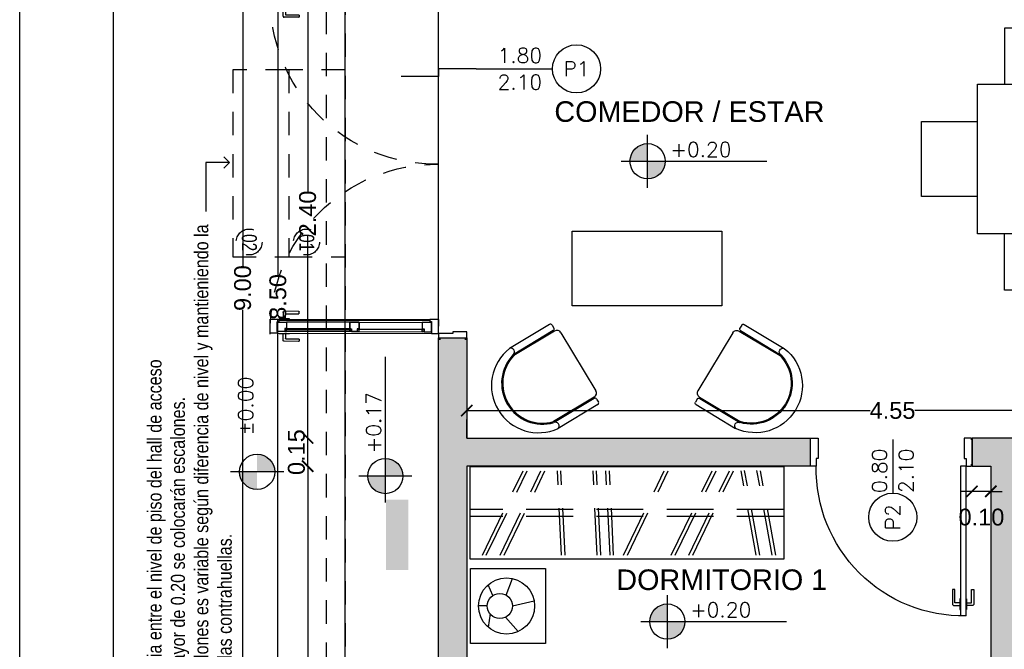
# Model space of a CAD drawing. Header units: millimetres. Extents: x 201 to 840, y 135 to 685.
# Tile 173 of 219: x 324.85 to 330.11, y 340.93 to 344.3. Entities that reach past the tile are written whole.
import ezdxf
from ezdxf.enums import TextEntityAlignment as Align

# ---------------------------------------------------------------- set-up
doc = ezdxf.new("R2010")
doc.units = ezdxf.units.MM
doc.linetypes.add('HIDDEN', pattern=[0.375, 0.25, -0.125])
doc.linetypes.add('HIDDEN2', pattern=[0.1875, 0.125, -0.0625])
for name, color, linetype in [('01', 1, 'Continuous'), ('02', 2, 'Continuous'), ('03', 3, 'Continuous'), ('ABERTURAS', 2, 'Continuous'), ('cota', 2, 'Continuous'), ('EQUIPAMIENTO MOVIL', 1, 'Continuous'), ('L1', 2, 'Continuous'), ('LAMINA', 6, 'Continuous'), ('LLAMADAS', 1, 'Continuous'), ('LLENO MURO', 251, 'Continuous'), ('muro', 6, 'Continuous'), ('NIVELES', 1, 'Continuous'), ('piso', 1, 'Continuous'), ('pluvial', 30, 'Continuous'), ('PROYECCIONES', 2, 'Continuous'), ('TEXT', 4, 'Continuous')]:
    doc.layers.add(name, color=color, linetype=linetype)
doc.styles.add('ARIAL', font='arial.ttf', dxfattribs={"height": 0.06})
doc.styles.add('ROMANS', font='romans.shx')
doc.styles.get("Standard").update_dxf_attribs({"font": 'arial.ttf'})
doc.styles.add('STYLE1', font='ARIALUNI.TTF', dxfattribs={"height": 0.09})
doc.styles.add('style3', font='swisscl.ttf', dxfattribs={"height": 0.1})
doc.dimstyles.new('D3', dxfattribs={"dimscale": 0, "dimtxt": 0.09, "dimasz": 0.06, "dimexe": 0, "dimexo": 0.15, "dimgap": 0, "dimtad": 0, "dimzin": 0, "dimdsep": 46, "dimtxsty": 'STYLE1', "dimblk": 'ARCHTICK', "dimcen": 1, "dimse1": 1, "dimse2": 1, "dimclrd": 1, "dimclre": 1, "dimclrt": 3, "dimadec": 0, "dimazin": 0, "dimtfac": 1, "dimtmove": 2, "dimatfit": 1, "dimldrblk": 'OPEN90', "dimfxl": 1, "dimtolj": 1, "dimtzin": 0, "dimarcsym": 0})

# ---------------------------------------------------------------- blocks, each defined once
blk = doc.blocks.new('_ARCHTICK')
at = {"color": 0, "linetype": 'ByBlock', "const_width": 0.15}
blk.add_lwpolyline([(-0.5, -0.5), (0.5, 0.5)], dxfattribs=at)
blk = doc.blocks.new('*D25')
at = {"layer": 'cota', "color": 1, "lineweight": -2}
for p, q in [((326.3863, 341.9115), (326.3863, 340.5791)), ((326.3863, 339.0115), (326.3863, 340.3439))]:
    blk.add_line(p, q, dxfattribs=at)
at = {"layer": 'DEFPOINTS', "color": 0}
for p in [(326.3863, 341.9115), (327.236, 341.9115), (327.2962, 339.0115)]:
    blk.add_point(p, dxfattribs=at)
at = {"layer": 'cota', "color": 1, "lineweight": -2, "xscale": 0.06, "yscale": 0.06, "zscale": 0.06}
for p, rotation in [((326.3863, 341.9115), 90), ((326.3863, 339.0115), 270)]:
    blk.add_blockref('_ARCHTICK', p, dxfattribs=dict(at, rotation=rotation))
at = {"layer": 'cota', "color": 3, "insert": (326.3863, 340.4615), "char_height": 0.09, "attachment_point": 5, "rotation": 90, "style": 'STYLE1'}
blk.add_mtext('\\A1;2.90', dxfattribs=at)
blk = doc.blocks.new('_OPEN90')
at = {"color": 0, "linetype": 'ByBlock'}
for p, q in [((0, 0), (-1, 0)), ((-0.5, 0.5), (0, 0)), ((0, 0), (-0.5, -0.5))]:
    blk.add_line(p, q, dxfattribs=at)
blk = doc.blocks.new('*D27')
at = {"layer": 'cota', "color": 1, "lineweight": -2}
for p, q in [((326.3863, 342.0615), (326.3863, 342.1215)), ((326.3863, 341.9115), (326.3863, 342.0615)), ((326.3863, 341.9115), (326.3863, 341.8515))]:
    blk.add_line(p, q, dxfattribs=at)
at = {"layer": 'DEFPOINTS', "color": 0}
for p in [(326.3863, 342.0615), (327.236, 342.0615), (327.2962, 341.9115)]:
    blk.add_point(p, dxfattribs=at)
at = {"layer": 'cota', "color": 1, "lineweight": -2, "xscale": 0.06, "yscale": 0.06, "zscale": 0.06}
for p, rotation in [((326.3863, 342.0615), 270), ((326.3863, 341.9115), 90)]:
    blk.add_blockref('_ARCHTICK', p, dxfattribs=dict(at, rotation=rotation))
at = {"layer": 'cota', "color": 3, "insert": (326.3263, 341.9865), "char_height": 0.09, "attachment_point": 5, "rotation": 90, "style": 'STYLE1'}
blk.add_mtext('\\A1;0.15', dxfattribs=at)
blk = doc.blocks.new('*D28')
at = {"layer": 'cota', "color": 1, "lineweight": -2}
for p, q in [((326.3863, 344.4615), (326.3863, 343.3791)), ((326.3863, 342.0615), (326.3863, 343.1439))]:
    blk.add_line(p, q, dxfattribs=at)
at = {"layer": 'DEFPOINTS', "color": 0}
for p in [(326.3863, 344.4615), (327.086, 344.4615), (327.2962, 342.0615)]:
    blk.add_point(p, dxfattribs=at)
at = {"layer": 'cota', "color": 1, "lineweight": -2, "xscale": 0.06, "yscale": 0.06, "zscale": 0.06}
for p, rotation in [((326.3863, 344.4615), 90), ((326.3863, 342.0615), 270)]:
    blk.add_blockref('_ARCHTICK', p, dxfattribs=dict(at, rotation=rotation))
at = {"layer": 'cota', "color": 3, "insert": (326.3863, 343.2615), "char_height": 0.09, "attachment_point": 5, "rotation": 90, "style": 'STYLE1'}
blk.add_mtext('\\A1;2.40', dxfattribs=at)
blk = doc.blocks.new('*D42')
at = {"layer": 'cota', "color": 1, "lineweight": -2}
for p, q in [((329.936, 341.7769), (329.876, 341.7769)), ((330.036, 341.7769), (329.936, 341.7769)), ((330.036, 341.7769), (330.096, 341.7769))]:
    blk.add_line(p, q, dxfattribs=at)
at = {"layer": 'DEFPOINTS', "color": 0}
for p in [(329.936, 341.9115), (330.036, 341.9115), (329.936, 341.7769)]:
    blk.add_point(p, dxfattribs=at)
at = {"layer": 'cota', "color": 1, "lineweight": -2, "xscale": 0.06, "yscale": 0.06, "zscale": 0.06}
blk.add_blockref('_ARCHTICK', (329.936, 341.7769), dxfattribs=at)
at = {"layer": 'cota', "color": 1, "lineweight": -2, "xscale": 0.06, "yscale": 0.06, "zscale": 0.06, "rotation": 180}
blk.add_blockref('_ARCHTICK', (330.036, 341.7769), dxfattribs=at)
at = {"layer": 'cota', "color": 3, "insert": (329.986, 341.639), "char_height": 0.09, "attachment_point": 5, "style": 'STYLE1'}
blk.add_mtext('\\A1;0.10', dxfattribs=at)
blk = doc.blocks.new('*D50')
at = {"layer": 'cota', "color": 1, "lineweight": -2}
for p, q in [((326.2273, 347.3642), (326.2273, 342.9325)), ((326.2273, 338.8615), (326.2273, 342.6987))]:
    blk.add_line(p, q, dxfattribs=at)
at = {"layer": 'DEFPOINTS', "color": 0}
for p in [(326.2273, 347.3642), (327.086, 347.3642), (327.086, 338.8615)]:
    blk.add_point(p, dxfattribs=at)
at = {"layer": 'cota', "color": 1, "lineweight": -2, "xscale": 0.06, "yscale": 0.06, "zscale": 0.06}
for p, rotation in [((326.2273, 347.3642), 90), ((326.2273, 338.8615), 270)]:
    blk.add_blockref('_ARCHTICK', p, dxfattribs=dict(at, rotation=rotation))
at = {"layer": 'cota', "color": 3, "insert": (326.2273, 342.8156), "char_height": 0.09, "attachment_point": 5, "rotation": 90, "style": 'STYLE1'}
blk.add_mtext('\\A1;8.50', dxfattribs=at)
blk = doc.blocks.new('*D58')
at = {"layer": 'cota', "color": 1, "lineweight": -2}
for p, q in [((327.236, 342.2088), (329.3921, 342.2088)), ((331.786, 342.2088), (329.6299, 342.2088))]:
    blk.add_line(p, q, dxfattribs=at)
at = {"layer": 'DEFPOINTS', "color": 0}
for p in [(331.786, 342.2088), (327.236, 342.0615), (331.786, 342.0615)]:
    blk.add_point(p, dxfattribs=at)
at = {"layer": 'cota', "color": 1, "lineweight": -2, "xscale": 0.06, "yscale": 0.06, "zscale": 0.06, "rotation": 180}
blk.add_blockref('_ARCHTICK', (327.236, 342.2088), dxfattribs=at)
at = {"layer": 'cota', "color": 1, "lineweight": -2, "xscale": 0.06, "yscale": 0.06, "zscale": 0.06}
blk.add_blockref('_ARCHTICK', (331.786, 342.2088), dxfattribs=at)
at = {"layer": 'cota', "color": 3, "insert": (329.511, 342.2088), "char_height": 0.09, "attachment_point": 5, "style": 'STYLE1'}
blk.add_mtext('\\A1;4.55', dxfattribs=at)
blk = doc.blocks.new('*D59')
at = {"layer": 'cota', "color": 1, "lineweight": -2}
for p, q in [((326.039, 347.3642), (326.039, 342.9797)), ((326.039, 338.3615), (326.039, 342.746))]:
    blk.add_line(p, q, dxfattribs=at)
at = {"layer": 'DEFPOINTS', "color": 0}
for p in [(326.039, 347.3642), (327.086, 347.3642), (326.586, 338.3615)]:
    blk.add_point(p, dxfattribs=at)
at = {"layer": 'cota', "color": 1, "lineweight": -2, "xscale": 0.06, "yscale": 0.06, "zscale": 0.06}
for p, rotation in [((326.039, 347.3642), 90), ((326.039, 338.3615), 270)]:
    blk.add_blockref('_ARCHTICK', p, dxfattribs=dict(at, rotation=rotation))
at = {"layer": 'cota', "color": 3, "insert": (326.039, 342.8629), "char_height": 0.09, "attachment_point": 5, "rotation": 90, "style": 'STYLE1'}
blk.add_mtext('\\A1;9.00', dxfattribs=at)
blk = doc.blocks.new('A$C6A8D2FFF')
at = {"color": 1}
for p, q in [((0.2136, 0.2599), (0.1461, 0.3368)), ((0.2958, 0.2419), (0.3062, 0.3131)), ((0.1766, 0.2), (0.0604, 0.1718)), ((0.3106, 0.2), (0.3577, 0.2)), ((0.2095, 0.1423), (0.1752, 0.0535)), ((0.2812, 0.1446), (0.3067, 0.0873))]:
    blk.add_line(p, q, dxfattribs=at)
blk.add_lwpolyline([(0, 0.4), (0.4, 0.4), (0.4, 0), (0, 0)], close=True)
for centre, radius in [((0.2077, 0.2), 0.15), ((0.2436, 0.2), 0.067)]:
    blk.add_circle(centre, radius)
blk = doc.blocks.new('8IUKIYU')
at = {"layer": '01'}
for p, q in [((-0.0911, -0.7534), (-0.0911, 0.9212)), ((-0.0911, 0.9212), (0.4042, 0.9212)), ((0.4042, 0.9212), (0.4042, -0.7534)), ((0.4042, -0.7534), (-0.0911, -0.7534))]:
    blk.add_line(p, q, dxfattribs=at)
at = {"layer": '01', "linetype": 'HIDDEN'}
for p, q in [((0.1383, -0.7534), (0.1383, 0.9212)), ((0.1758, -0.7534), (0.1758, 0.9212))]:
    blk.add_line(p, q, dxfattribs=at)
at = {"layer": '01', "color": 1, "linetype": 'HIDDEN'}
for p, q in [((-0.0681, 0.8562), (0.3823, 0.6382)), ((-0.0691, 0.8353), (0.3823, 0.6168)), ((-0.0691, 0.7403), (0.3823, 0.5218)), ((-0.0681, 0.7611), (0.3823, 0.5432)), ((-0.0681, 0.4339), (0.3823, 0.4556)), ((-0.0681, 0.4146), (0.3823, 0.4364)), ((-0.0681, 0.2435), (0.3823, 0.2653)), ((-0.0681, 0.2243), (0.3823, 0.246)), ((-0.0681, 0.1742), (0.3823, 0.196)), ((-0.0681, 0.155), (0.3823, 0.1767)), ((-0.0681, 0.1024), (0.3823, -0.1156)), ((-0.0681, 0.081), (0.3823, -0.137)), ((-0.0681, -0.1531), (0.3823, -0.3711)), ((-0.0681, -0.1745), (0.3823, -0.3925)), ((-0.0681, -0.2463), (0.3823, -0.4642)), ((-0.0681, -0.2676), (0.3823, -0.4856)), ((-0.0681, -0.6062), (0.3823, -0.5254)), ((-0.0681, -0.6258), (0.3842, -0.5446)), ((-0.0681, -0.6914), (0.3842, -0.6102)), ((-0.0681, -0.711), (0.3823, -0.6301))]:
    blk.add_line(p, q, dxfattribs=at)
blk = doc.blocks.new('A$C767B3D9D')
at = {"layer": '02'}
for points in [[(0.0395, 0.0692), (0.0147, 0.0692, -0.414214), (0.0127, 0.0712), (0.0127, 0.1395, 0.414214), (0.0107, 0.1415), (0.002, 0.1415, 0.414214), (0, 0.1395), (0, 0.0628, 0.414214), (0.0063, 0.0565), (0.0395, 0.0565)], [(0.0759, 0.0692), (0.1007, 0.0692, 0.414214), (0.1027, 0.0712), (0.1027, 0.1395, -0.414214), (0.1047, 0.1415), (0.1134, 0.1415, -0.414214), (0.1154, 0.1395), (0.1154, 0.0628, -0.414214), (0.109, 0.0565), (0.0759, 0.0565)]]:
    blk.add_lwpolyline(points, format="xyb", dxfattribs=at)
for points in [[(0.0427, 0.0907), (0.0395, 0.0907), (0.0395, 0.035), (0.0427, 0.035)], [(0.0727, 0.0907), (0.0759, 0.0907), (0.0759, 0.035), (0.0727, 0.035)]]:
    blk.add_lwpolyline(points, dxfattribs=at)
at = {"layer": 'ABERTURAS', "ltscale": 0.01}
for points in [[(0.0127, 0.94), (0.0127, 0.95), (0.0427, 0.95), (0.0527, 0.95), (0.0527, 0.9), (0.0527, 0.841), (0.0427, 0.841), (0.0427, 0.8), (0.0127, 0.8), (0.0127, 0.81)], [(0.8727, 0.94), (0.8727, 0.95), (0.8427, 0.95), (0.8327, 0.95), (0.8327, 0.9), (0.8327, 0.841), (0.8427, 0.841), (0.8427, 0.8), (0.8727, 0.8), (0.8727, 0.81)], [(0.0427, 0), (0.0427, 0.8), (0.0727, 0.8), (0.0727, 0)], [(0.0427, 0), (0.0727, 0)]]:
    blk.add_lwpolyline(points, dxfattribs=at)
at = {"layer": 'ABERTURAS', "color": 1, "ltscale": 0.01}
blk.add_arc((0.0577, 0.785), 0.7851, 268.9053, 1.0947, dxfattribs=at)
at = {"layer": 'muro'}
for points in [[(0.0102, 0.8), (0.0102, 0.95)], [(0.8752, 0.95), (0.8752, 0.8)]]:
    blk.add_lwpolyline(points, dxfattribs=at)
blk = doc.blocks.new('Muco04pl')
at = {"color": 0, "linetype": 'ByBlock'}
for p, q in [((-0.2593, -0.48), (-0.2593, -0.233)), ((-0.2208, -0.48), (-0.2208, -0.2303)), ((-0.2151, -0.4845), (-0.2151, -0.2303)), ((0.1966, -0.4845), (0.1966, -0.2303)), ((0.2023, -0.48), (0.2023, -0.2303)), ((0.2407, -0.48), (0.2407, -0.2303)), ((-0.2308, -0.49), (-0.2493, -0.49)), ((0.1716, -0.5095), (-0.1901, -0.5095)), ((0.2307, -0.49), (0.2123, -0.49))]:
    blk.add_line(p, q, dxfattribs=at)
for centre, radius, start, end in [((-0.0091, -0.2612), 0.2517, 7.0495, 173.5769), ((-0.0093, -0.2864), 0.219, 15.249, 164.751), ((-0.0093, -0.2864), 0.2134, 15.249, 164.751), ((-0.2401, -0.2276), 0.0194, 191.8827, 352.0348), ((0.2215, -0.2276), 0.0194, 183.5588, 352.0348), ((-0.2493, -0.48), 0.01, 180, 270), ((-0.2308, -0.48), 0.01, 270, 360), ((-0.1901, -0.4845), 0.025, 180, 270), ((0.1716, -0.4845), 0.025, 270, 0), ((0.2123, -0.48), 0.01, 180, 270), ((0.2307, -0.48), 0.01, 270, 0)]:
    blk.add_arc(centre, radius, start, end, dxfattribs=at)
blk = doc.blocks.new('A$C23EA652E')
for points in [[(1.0203, -0.5595), (1.0203, -0.2595), (0.6203, -0.2595), (0.6203, -0.5595)], [(1.5282, -0.5595), (1.5282, -0.2595), (1.1282, -0.2595), (1.1282, -0.5595)], [(1.6762, -0.5595), (1.6762, -1.3595), (0.4762, -1.3595), (0.4762, -0.5595), (1.6762, -0.5595)], [(0.4762, -1.1595), (0.1762, -1.1595), (0.1762, -0.7595), (0.4762, -0.7595)], [(1.6762, -1.1595), (1.9762, -1.1595), (1.9762, -0.7595), (1.6762, -0.7595)], [(1.0203, -1.3595), (1.0203, -1.6595), (0.6203, -1.6595), (0.6203, -1.3595)], [(1.5282, -1.3595), (1.5282, -1.6595), (1.1282, -1.6595), (1.1282, -1.3595)]]:
    blk.add_lwpolyline(points)
blk = doc.blocks.new('A$C3420644B')
at = {"layer": '01'}
for p, q in [((0.0375, 0.2814), (0.8625, 0.2814)), ((0.0475, 0.2114), (0.8525, 0.2114)), ((0.0475, 0.2064), (0.8525, 0.2064))]:
    blk.add_line(p, q, dxfattribs=at)
for points in [[(0.0775, 0.2609), (0.43, 0.2609), (0.43, 0.2569), (0.0775, 0.2569)], [(0.8225, 0.2609), (0.47, 0.2609), (0.47, 0.2569), (0.8225, 0.2569)]]:
    blk.add_lwpolyline(points, dxfattribs=at)
at = {"layer": '02'}
for p, q in [((0.435, 0.2714), (0.0878, 0.2714)), ((0.465, 0.2714), (0.8122, 0.2714)), ((0.425, 0.2214), (0.0875, 0.2214)), ((0.475, 0.2214), (0.8125, 0.2214))]:
    blk.add_line(p, q, dxfattribs=at)
at = {"layer": '03'}
for points in [[(0, 0.2814), (0, 0.2064), (0.0475, 0.2064), (0.0475, 0.2164), (0.0375, 0.2164), (0.0375, 0.2814), (0, 0.2814), (0, 0.2814)], [(0.0375, 0.2214), (0.0375, 0.2214), (0.0875, 0.2214), (0.0875, 0.2564), (0.0775, 0.2564), (0.0775, 0.2714), (0.0375, 0.2714), (0.0375, 0.2499), (0.0375, 0.2499), (0.0375, 0.2214), (0.0375, 0.2214)], [(0.475, 0.2214), (0.475, 0.2214), (0.425, 0.2214), (0.425, 0.2564), (0.435, 0.2564), (0.435, 0.2714), (0.475, 0.2714), (0.475, 0.2714), (0.475, 0.2714)], [(0.425, 0.2214), (0.425, 0.2214), (0.475, 0.2214), (0.475, 0.2564), (0.465, 0.2564), (0.465, 0.2714), (0.425, 0.2714), (0.425, 0.2714), (0.425, 0.2714)], [(0.8625, 0.2214), (0.8625, 0.2214), (0.8125, 0.2214), (0.8125, 0.2564), (0.8225, 0.2564), (0.8225, 0.2714), (0.8625, 0.2714), (0.8625, 0.2499), (0.8625, 0.2499), (0.8625, 0.2214), (0.8625, 0.2214)], [(0.9, 0.2814), (0.9, 0.2064), (0.8525, 0.2064), (0.8525, 0.2164), (0.8625, 0.2164), (0.8625, 0.2814), (0.9, 0.2814), (0.9, 0.2814)], [(0.425, 0.2564), (0.425, 0.2214), (0.425, 0.2214)], [(0.475, 0.2564), (0.475, 0.2214), (0.475, 0.2214)]]:
    blk.add_lwpolyline(points, dxfattribs=at)
for points in [[(0.0878, 0.2714), (0.0878, 0.2614), (0.0778, 0.2614), (0.0778, 0.2714)], [(0.4247, 0.2714), (0.4247, 0.2614), (0.4347, 0.2614), (0.4347, 0.2714)], [(0.4753, 0.2714), (0.4753, 0.2614), (0.4653, 0.2614), (0.4653, 0.2714)], [(0.8122, 0.2714), (0.8122, 0.2614), (0.8222, 0.2614), (0.8222, 0.2714)], [(0.8122, 0.2714), (0.8122, 0.2614), (0.8222, 0.2614), (0.8222, 0.2714)]]:
    blk.add_lwpolyline(points, close=True, dxfattribs=at)
at = {"layer": 'ABERTURAS', "linetype": 'HIDDEN2'}
for points in [[(0.0817, 0.2846), (0.0817, 0.3094, -0.414214), (0.0837, 0.3114), (0.152, 0.3114, 0.414214), (0.154, 0.3134), (0.154, 0.3221, 0.414214), (0.152, 0.3241), (0.0753, 0.3241, 0.414214), (0.069, 0.3178), (0.069, 0.2846)], [(0.0817, 0.2032), (0.0817, 0.1784, 0.414214), (0.0837, 0.1764), (0.152, 0.1764, -0.414214), (0.154, 0.1744), (0.154, 0.1658, -0.414214), (0.152, 0.1638), (0.0753, 0.1638, -0.414214), (0.069, 0.1701), (0.069, 0.2032)]]:
    blk.add_lwpolyline(points, format="xyb", dxfattribs=at)
for points in [[(0.1032, 0.2814), (0.1032, 0.2846), (0.0475, 0.2846), (0.0475, 0.2814)], [(0.1032, 0.2064), (0.1032, 0.2032), (0.0475, 0.2032), (0.0475, 0.2064)]]:
    blk.add_lwpolyline(points, dxfattribs=at)
blk = doc.blocks.new('puerta ventana')
at = {"layer": 'ABERTURAS', "ltscale": 0.01}
for points in [[(318.8755, 344.459), (318.8655, 344.459), (318.8655, 344.429), (318.8655, 344.419), (318.9155, 344.419), (318.9405, 344.419), (318.9405, 344.429), (319.0155, 344.429), (319.0155, 344.459), (319.0055, 344.459)], [(318.8755, 342.5895), (318.8655, 342.5895), (318.8655, 342.6195), (318.8655, 342.6295), (318.9155, 342.6295), (318.9405, 342.6295), (318.9405, 342.6195), (319.0155, 342.6195), (319.0155, 342.5895), (319.0055, 342.5895)]]:
    blk.add_lwpolyline(points, dxfattribs=at)
at = {"layer": 'ABERTURAS', "color": 250, "linetype": 'HIDDEN2'}
for centre, start, end in [((319.027, 344.4129), 269.2617, 1.1713), ((319.027, 342.6356), 358.8287, 90.7383)]:
    blk.add_arc(centre, 0.8887, start, end, dxfattribs=at)
at = {"layer": '01', "extrusion": (0, 0, -1), "zscale": -1, "rotation": 0.1104346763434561}
blk.add_blockref('A$C3420644B', (-319.915, 344.1458), dxfattribs=at)
at = {"layer": '01', "extrusion": (0, 0, -1), "xscale": -1, "zscale": -1, "rotation": 179.8895653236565}
blk.add_blockref('A$C3420644B', (-319.915, 342.9027), dxfattribs=at)

msp = doc.modelspace()

# ---------------------------------------------------------------- hatches: boundary and pattern name
at = {"layer": 'LLENO MURO'}
h = msp.add_hatch(color=256, dxfattribs=at)
h.paths.add_polyline_path([(328.6843, 347.3642), (328.636, 347.3642), (328.636, 347.2142), (328.6843, 347.2142)])
h.paths.add_polyline_path([(329.071, 342.0615), (327.236, 342.0615), (327.236, 342.5965), (327.086, 342.5965), (327.086, 338.8615), (328.136, 338.8615), (328.136, 339.0115), (327.236, 339.0115), (327.236, 341.9115), (329.071, 341.9115)])
h.paths.add_polyline_path([(330.986, 339.0115), (330.186, 339.0115), (330.186, 341.9115), (330.286, 341.9115), (330.286, 342.0615), (329.936, 342.0615), (329.936, 341.9115), (330.036, 341.9115), (330.036, 339.0115), (329.136, 339.0115), (329.136, 338.8615), (330.986, 338.8615)])
h.paths.add_polyline_path([(331.936, 345.4629), (331.786, 345.4629), (331.786, 344.6615), (331.186, 344.6615), (331.186, 344.5115), (331.786, 344.5115), (331.786, 344.4615), (331.936, 344.4615)])
h.paths.add_polyline_path([(331.936, 347.3642), (330.111, 347.3642), (330.111, 347.2142), (331.786, 347.2142), (331.786, 346.3115), (331.936, 346.3115)])
h.paths.add_polyline_path([(330.111, 347.3642), (328.6843, 347.3642), (328.6843, 347.2142), (329.3391, 347.2142), (329.3391, 347.166), (329.4891, 347.166), (329.4891, 347.2142), (330.111, 347.2142)])
h.paths.add_polyline_path([(329.4891, 346.401), (329.3391, 346.401), (329.3391, 346.0133), (329.3041, 346.0133), (329.3041, 345.8633), (329.3391, 345.8633), (329.3391, 344.6615), (327.236, 344.6615), (327.236, 344.964), (327.086, 344.964), (327.086, 344.4615), (327.236, 344.4615), (327.236, 344.5115), (329.4891, 344.5115)])
h.paths.add_polyline_path([(328.5391, 346.0115), (327.086, 346.0115), (327.086, 345.564), (327.236, 345.564), (327.236, 345.8615), (328.5391, 345.8615)])
h.paths.add_polyline_path([(327.236, 347.3642), (327.086, 347.3642), (327.086, 346.0115), (327.236, 346.0115)])
h.paths.add_polyline_path([(332.936, 342.0615), (331.936, 342.0615), (331.936, 342.5965), (331.786, 342.5965), (331.786, 342.0615), (331.151, 342.0615), (331.151, 341.9115), (332.786, 341.9115), (332.786, 339.0115), (331.986, 339.0115), (331.986, 338.8615), (332.936, 338.8615)])
h.paths.add_polyline_path([(326.8044, 341.7333), (326.8044, 341.3572), (326.9235, 341.3572), (326.9235, 341.7333)])
h.paths.add_polyline_path([(326.5728, 339.5488), (326.5728, 338.3709), (326.7068, 338.3709), (326.7068, 339.5488)])
h.paths.add_polyline_path([(332.122, 338.3606), (333.2999, 338.3606), (333.2999, 338.4945), (332.122, 338.4945)])
at = {"layer": 'NIVELES', "ltscale": 0.01}
h = msp.add_hatch(color=256, dxfattribs=at)
h.paths.add_polyline_path([(328.2022, 343.6346, 0.414214), (328.1082, 343.5405), (328.2022, 343.5405)])
h.paths.add_polyline_path([(328.2963, 343.5405), (328.2022, 343.5405), (328.2022, 343.4464, 0.414214)])
h = msp.add_hatch(color=256, dxfattribs=at)
h.paths.add_polyline_path([(326.0222, 341.8809, 0.414214), (326.1163, 341.7868), (326.1163, 341.8809)])
h.paths.add_polyline_path([(326.1163, 341.975), (326.1163, 341.8809), (326.2104, 341.8809, 0.414214)])
h = msp.add_hatch(color=256, dxfattribs=at)
h.paths.add_polyline_path([(326.7071, 341.8585, 0.414214), (326.8012, 341.7644), (326.8012, 341.8585)])
h.paths.add_polyline_path([(326.8012, 341.9525), (326.8012, 341.8585), (326.8953, 341.8585, 0.414214)])
h = msp.add_hatch(color=256, dxfattribs=at)
h.paths.add_polyline_path([(328.3077, 341.1754, 0.414214), (328.2136, 341.0813), (328.3077, 341.0813)])
h.paths.add_polyline_path([(328.4018, 341.0813), (328.3077, 341.0813), (328.3077, 340.9873, 0.414214)])

# ---------------------------------------------------------------- linework, layer by layer
msp.add_lwpolyline([(324.8477, 335.5296), (324.8477, 350.7771), (334.3243, 350.7771), (334.3243, 335.5296)], close=True)
at = {"layer": 'EQUIPAMIENTO MOVIL', "color": 1}
msp.add_lwpolyline([(328.5987, 342.7674), (327.7987, 342.7674), (327.7987, 343.1674), (328.5987, 343.1674)], close=True, dxfattribs=at)
at = {"layer": 'L1'}
for p, q in [((327.286, 344.034), (327.694, 344.034)), ((329.5125, 342.0547), (329.5125, 341.7675))]:
    msp.add_line(p, q, dxfattribs=at)
for centre in [(327.8226, 344.034), (329.5125, 341.6389)]:
    msp.add_circle(centre, 0.1286, dxfattribs=at)
at = {"layer": 'LAMINA'}
msp.add_lwpolyline([(333.8243, 336.0296), (333.8243, 350.0771), (325.3477, 350.0771), (325.3477, 336.0296)], close=True, dxfattribs=at)
at = {"layer": 'muro'}
for points in [[(327.086, 338.8615), (327.086, 342.5965), (327.236, 342.5965), (327.236, 342.0615), (329.071, 342.0615), (329.071, 341.9115), (327.236, 341.9115), (327.236, 339.0115), (328.136, 339.0115), (328.136, 338.8615), (327.086, 338.8615)], [(327.236, 342.0615), (327.236, 342.1615)], [(330.036, 341.9115), (330.036, 339.0115), (329.136, 339.0115), (329.136, 338.8615), (330.986, 338.8615), (330.986, 339.0115), (330.186, 339.0115), (330.186, 341.9115), (330.286, 341.9115), (330.286, 342.0615), (329.936, 342.0615), (329.936, 341.9115), (330.036, 341.9115)]]:
    msp.add_lwpolyline(points, dxfattribs=at)
at = {"layer": 'NIVELES', "color": 1}
for p, q in [((328.2024, 343.3988), (328.2024, 343.6823)), ((326.2581, 341.8811), (325.9746, 341.8811)), ((326.943, 341.8586), (326.6594, 341.8586)), ((328.3079, 340.9396), (328.3079, 341.2231))]:
    msp.add_line(p, q, dxfattribs=at)
at = {"layer": 'NIVELES', "color": 3}
for p, q in [((328.0607, 343.5405), (328.8387, 343.5405)), ((326.8012, 341.7169), (326.8012, 342.4949)), ((328.1661, 341.0813), (328.9442, 341.0813))]:
    msp.add_line(p, q, dxfattribs=at)
for centre in [(328.2024, 343.5405), (326.1163, 341.8811), (326.8012, 341.8586), (328.3079, 341.0813)]:
    msp.add_circle(centre, 0.0941, dxfattribs=at)
at = {"layer": 'piso'}
for p, q in [((326.586, 338.3615), (326.586, 346.7327)), ((327.086, 342.6465), (327.086, 344.4465))]:
    msp.add_line(p, q, dxfattribs=at)
at = {"layer": 'piso', "linetype": 'HIDDEN', "ltscale": 0.5}
for points in [[(326.286, 344.029), (325.986, 344.029), (325.986, 343.029), (326.286, 343.029)], [(326.586, 344.029), (326.286, 344.029), (326.286, 343.029), (326.586, 343.029)]]:
    msp.add_lwpolyline(points, dxfattribs=at)
at = {"layer": 'piso', "color": 3, "ltscale": 0.01}
msp.add_lwpolyline([(327.286, 344.034), (327.086, 344.034), (327.086, 343.994), (326.886, 343.994)], dxfattribs=at)
at = {"layer": 'piso', "linetype": 'HIDDEN2'}
for centre in [(326.0734, 343.109), (326.3799, 343.109)]:
    msp.add_circle(centre, 0.0692, dxfattribs=at)
at = {"layer": 'pluvial', "linetype": 'HIDDEN2'}
msp.add_lwpolyline([(326.586, 347.4725), (332.436, 347.4725), (332.436, 347.8725), (332.536, 347.8725), (332.536, 342.0698), (332.436, 342.0698), (332.436, 347.3725), (326.586, 347.3725), (326.586, 338.3698), (326.486, 338.3698), (326.486, 347.8725), (326.586, 347.8725), (326.586, 347.4725)], dxfattribs=at)
at = {"layer": 'PROYECCIONES', "linetype": 'HIDDEN'}
msp.add_lwpolyline([(326.586, 338.3615), (326.586, 347.8642), (332.436, 347.8642), (332.436, 342.0615), (333.436, 342.0615), (333.436, 338.3615)], close=True, dxfattribs=at)

# ---------------------------------------------------------------- block references
at = {"layer": 'ABERTURAS', "xscale": -1}
msp.add_blockref('A$C767B3D9D', (329.9462, 341.1115), dxfattribs=at)
at = {"layer": 'EQUIPAMIENTO MOVIL'}
msp.add_blockref('A$C23EA652E', (329.4891, 344.5115), dxfattribs=at)
at = {"layer": 'EQUIPAMIENTO MOVIL', "color": 1, "rotation": 121.047369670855}
msp.add_blockref('Muco04pl', (327.3914, 342.2149), dxfattribs=at)
at = {"layer": 'EQUIPAMIENTO MOVIL', "color": 1, "xscale": -1, "rotation": 238.952630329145}
msp.add_blockref('Muco04pl', (329.006, 342.2149), dxfattribs=at)
at = {"layer": 'EQUIPAMIENTO MOVIL', "rotation": 90}
msp.add_blockref('8IUKIYU', (328.176, 341.5049), dxfattribs=at)
at = {"layer": 'EQUIPAMIENTO MOVIL', "ltscale": 0.01, "rotation": 179.9999999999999}
msp.add_blockref('A$C6A8D2FFF', (327.6565, 341.3645), dxfattribs=at)
at = {"layer": 'piso', "xscale": -1}
msp.add_blockref('puerta ventana', (646.1016, 0), dxfattribs=at)

# ---------------------------------------------------------------- texts
at = {"layer": 'L1', "style": 'ROMANS'}
msp.add_attdef('1.80', (327.401, 344.0658), '0.80', height=0.07938, dxfattribs=at)
msp.add_attdef('P1', text='p1', height=0.07938, dxfattribs=at).set_placement((327.8226, 344.034), align=Align.MIDDLE)
msp.add_attdef('2.10', text='2.10', height=0.07938, dxfattribs=at).set_placement((327.401, 344.0023), align=Align.TOP_LEFT)
msp.add_attdef('0.80', (329.4808, 341.7675), '0.80', height=0.07938, rotation=90, dxfattribs=at)
msp.add_attdef('2.10', text='2.10', height=0.07938, rotation=90, dxfattribs=at).set_placement((329.5443, 341.7675), align=Align.TOP_LEFT)
msp.add_attdef('P2', text='p1', height=0.07938, rotation=90, dxfattribs=at).set_placement((329.5125, 341.6389), align=Align.MIDDLE)
at = {"layer": 'LLAMADAS', "color": 2, "insert": (325.5304, 340.1703), "char_height": 0.075, "attachment_point": 1, "rotation": 90}
msp.add_mtext_dynamic_manual_height_columns('{\\fTechnic|b0|i0|c2|p2;Cuando la diferencia entre el nivel de piso del hall de acceso \\Py del terreno es mayor de 0.20 se colocarán escalones. \\PEl número de escalones es variable según diferencia de nivel y mantieniendo la misma altura para las contrahuellas.}', width=3.264375, gutter_width=12.5, heights=[0], dxfattribs=at)
at = {"layer": 'NIVELES', "color": 2, "insert": (326.0153, 342.0763), "char_height": 0.07938, "width": 2.932787, "attachment_point": 1, "rotation": 90, "style": 'ROMANS'}
msp.add_mtext('±0.00', dxfattribs=at)
at = {"layer": 'NIVELES', "color": 2, "style": 'ROMANS'}
for p in [(328.3242, 343.5636), (328.4296, 341.1044)]:
    msp.add_attdef('+0.20', p, '_0.00', height=0.07938, dxfattribs=at)
msp.add_attdef('+0.17', (326.7782, 341.9804), '_0.00', height=0.07938, rotation=90, dxfattribs=at)
at = {"layer": 'piso', "linetype": 'HIDDEN2', "char_height": 0.08, "attachment_point": 5, "rotation": 270, "style": 'style3'}
for s, insert in [('02', (326.0743, 343.1057)), ('01', (326.3808, 343.1057))]:
    msp.add_mtext(s, dxfattribs=dict(at, insert=insert))
at = {"layer": 'TEXT', "style": 'ARIAL'}
for s, p in [('COMEDOR / ESTAR', (327.7042, 343.7509)), ('DORMITORIO 1', (328.0353, 341.2498))]:
    msp.add_text(s, height=0.11, dxfattribs=at).set_placement(p)

# ---------------------------------------------------------------- dimensions: what is measured, and where the dimension line sits
at = {"layer": 'cota'}
for base, p1, p2, angle, picture, middle in [((326.039, 347.3642), (326.586, 338.3615), (327.086, 347.3642), 90, '*D59', (326.039, 342.8629)), ((326.3863, 344.4615), (327.2962, 342.0615), (327.086, 344.4615), 90, '*D28', (326.3863, 343.2615)), ((331.786, 342.2088), (327.236, 342.0615), (331.786, 342.0615), 180, '*D58', (329.511, 342.2088)), ((326.3863, 342.0615), (327.2962, 341.9115), (327.236, 342.0615), 90, '*D27', (326.3263, 341.9865)), ((326.3863, 341.9115), (327.2962, 339.0115), (327.236, 341.9115), 90, '*D25', (326.3863, 340.4615)), ((329.936, 341.7769), (330.036, 341.9115), (329.936, 341.9115), 180, '*D42', (329.986, 341.639))]:
    dim = msp.add_linear_dim(base=base, p1=p1, p2=p2, angle=angle, dimstyle='D3', override={"dimscale": 1}, dxfattribs=at)
    dim.commit()
    dim.dimension.update_dxf_attribs({"geometry": picture, "text_midpoint": middle})
dim = msp.add_linear_dim(base=(326.2273, 347.3642), p1=(327.086, 338.8615), p2=(327.086, 347.3642), angle=90, dimstyle='D3', override={"dimscale": 1}, dxfattribs=at)
dim.commit()
dim.dimension.update_dxf_attribs({"geometry": '*D50', "text_midpoint": (326.2273, 342.8156), "dimtype": 160})

# ---------------------------------------------------------------- leaders
at = {"layer": 'LLAMADAS', "ltscale": 0.01}
msp.add_leader([(325.9689, 343.5332), (325.8413, 343.5332), (325.8413, 343.2726)], dimstyle='D3', override={"dimscale": 1, "dimclrd": 256}, dxfattribs=at)

doc.saveas('drawing.dxf')
